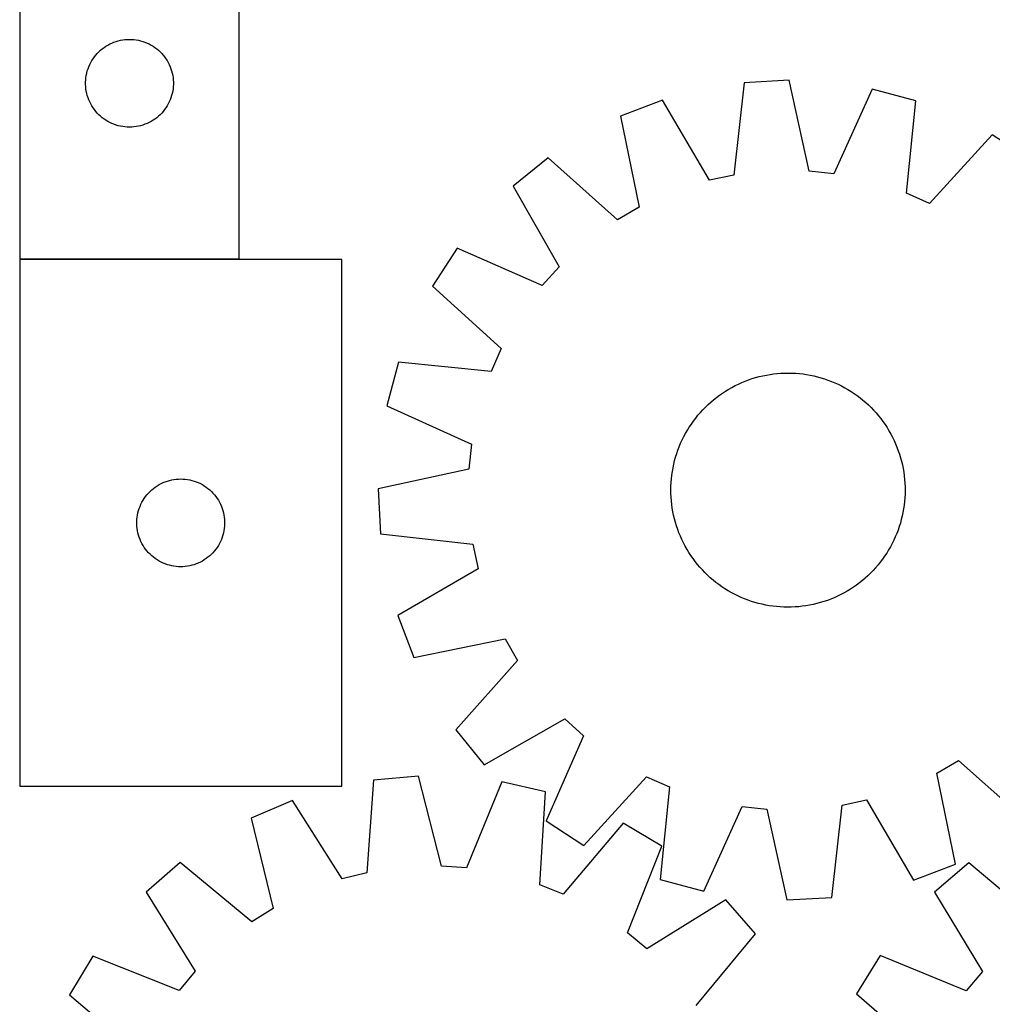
# Model space of a CAD drawing. Header units: millimetres. Extents: x 7 to 1493, y 7 to 2993.
# Tile 4 of 12: x 7 to 339, y 2317 to 2654. Entities that reach past the tile are written whole.
import ezdxf

# ---------------------------------------------------------------- set-up
doc = ezdxf.new("R2010")
doc.units = ezdxf.units.MM
doc.layers.add('COMMON', color=5, linetype='CONTINUOUS', true_color=0x0000ff)
doc.layers.add('CUT', color=7, linetype='CONTINUOUS', true_color=0x000000)

msp = doc.modelspace()

# ---------------------------------------------------------------- linework, layer by layer
at = {"layer": 'COMMON'}
msp.add_line((81.52484, 2571.73302), (6.52484, 2571.73302), dxfattribs=at)
at = {"layer": 'CUT'}
for p, q in [((6.52484, 2871.83302), (6.52484, 2571.83302)), ((81.52484, 2571.83302), (81.52484, 2771.83302)), ((35.333524, 2644.058445), (35.974397, 2644.489653)), ((35.974397, 2644.489653), (36.636619, 2644.887299)), ((36.636619, 2644.887299), (37.318433, 2645.250326)), ((37.318433, 2645.250326), (38.018031, 2645.577774)), ((38.018031, 2645.577774), (38.733559, 2645.868772)), ((38.733559, 2645.868772), (39.463117, 2646.122551)), ((39.463117, 2646.122551), (40.204773, 2646.338436)), ((40.204773, 2646.338436), (40.956559, 2646.515855)), ((40.956559, 2646.515855), (41.716481, 2646.654338)), ((41.716481, 2646.654338), (42.482525, 2646.753518)), ((42.482525, 2646.753518), (43.252659, 2646.813131)), ((43.252659, 2646.813131), (44.02484, 2646.83302)), ((44.02484, 2646.83302), (44.797021, 2646.813131)), ((44.797021, 2646.813131), (45.567155, 2646.753518)), ((45.567155, 2646.753518), (46.333199, 2646.654338)), ((46.333199, 2646.654338), (47.093121, 2646.515855)), ((47.093121, 2646.515855), (47.844907, 2646.338436)), ((47.844907, 2646.338436), (48.586562, 2646.122551)), ((48.586562, 2646.122551), (49.316121, 2645.868772)), ((49.316121, 2645.868772), (50.031649, 2645.577774)), ((50.031649, 2645.577774), (50.731247, 2645.250326)), ((50.731247, 2645.250326), (51.413061, 2644.887299)), ((51.413061, 2644.887299), (52.075283, 2644.489653)), ((52.075283, 2644.489653), (52.716156, 2644.058445)), ((31.579685, 2640.206676), (32.027251, 2640.836234)), ((32.027251, 2640.836234), (32.506633, 2641.441918)), ((32.506633, 2641.441918), (33.016559, 2642.02212)), ((33.016559, 2642.02212), (33.555678, 2642.575303)), ((33.555678, 2642.575303), (34.122558, 2643.099999)), ((34.122558, 2643.099999), (34.715698, 2643.594817)), ((34.715698, 2643.594817), (35.333524, 2644.058445)), ((52.716156, 2644.058445), (53.333982, 2643.594817)), ((53.333982, 2643.594817), (53.927122, 2643.099999)), ((53.927122, 2643.099999), (54.494002, 2642.575303)), ((54.494002, 2642.575303), (55.03312, 2642.02212)), ((55.03312, 2642.02212), (55.543047, 2641.441918)), ((55.543047, 2641.441918), (56.022429, 2640.836234)), ((56.022429, 2640.836234), (56.469995, 2640.206676)), ((29.857502, 2636.761156), (30.12998, 2637.483938)), ((30.12998, 2637.483938), (30.439306, 2638.191736)), ((30.439306, 2638.191736), (30.784658, 2638.882671)), ((30.784658, 2638.882671), (31.165121, 2639.554912)), ((31.165121, 2639.554912), (31.579685, 2640.206676)), ((56.469995, 2640.206676), (56.884559, 2639.554912)), ((56.884559, 2639.554912), (57.265022, 2638.882671)), ((57.265022, 2638.882671), (57.610374, 2638.191736)), ((57.610374, 2638.191736), (57.9197, 2637.483938)), ((57.9197, 2637.483938), (58.192178, 2636.761156)), ((29.149, 2633.758995), (29.267871, 2634.522231)), ((29.267871, 2634.522231), (29.425874, 2635.278336)), ((29.425874, 2635.278336), (29.622592, 2636.025304)), ((29.622592, 2636.025304), (29.857502, 2636.761156)), ((58.192178, 2636.761156), (58.427088, 2636.025304)), ((58.427088, 2636.025304), (58.623806, 2635.278336)), ((58.623806, 2635.278336), (58.781809, 2634.522231)), ((58.781809, 2634.522231), (58.90068, 2633.758995)), ((29.029813, 2632.219239), (29.069577, 2632.990652)), ((29.029813, 2631.446801), (29.029813, 2632.219239)), ((29.069577, 2630.675388), (29.029813, 2631.446801)), ((29.069577, 2632.990652), (29.149, 2633.758995)), ((29.149, 2629.907045), (29.069577, 2630.675388)), ((58.90068, 2633.758995), (58.980103, 2632.990652)), ((58.980103, 2630.675388), (58.90068, 2629.907045)), ((58.980103, 2632.990652), (59.019867, 2632.219239)), ((59.019867, 2631.446801), (58.980103, 2630.675388)), ((59.019867, 2632.219239), (59.019867, 2631.446801)), ((254.010854, 2632.029978), (250.505701, 2600.459602)), ((269.376089, 2632.830047), (254.010854, 2632.029978)), ((276.14114, 2601.794441), (269.376089, 2632.830047)), ((29.267871, 2629.143809), (29.149, 2629.907045)), ((29.425874, 2628.387704), (29.267871, 2629.143809)), ((29.622592, 2627.640735), (29.425874, 2628.387704)), ((29.857502, 2626.904884), (29.622592, 2627.640735)), ((58.427088, 2627.640735), (58.192178, 2626.904884)), ((58.623806, 2628.387704), (58.427088, 2627.640735)), ((58.781809, 2629.143809), (58.623806, 2628.387704)), ((58.90068, 2629.907045), (58.781809, 2629.143809)), ((297.757591, 2629.837367), (284.66821, 2600.895307)), ((312.618033, 2625.850159), (297.757591, 2629.837367)), ((30.12998, 2626.182102), (29.857502, 2626.904884)), ((30.439306, 2625.474304), (30.12998, 2626.182102)), ((30.784658, 2624.783369), (30.439306, 2625.474304)), ((31.165121, 2624.111128), (30.784658, 2624.783369)), ((31.579685, 2623.459364), (31.165121, 2624.111128)), ((56.884559, 2624.111128), (56.469995, 2623.459364)), ((57.265022, 2624.783369), (56.884559, 2624.111128)), ((57.610374, 2625.474304), (57.265022, 2624.783369)), ((57.9197, 2626.182102), (57.610374, 2625.474304)), ((58.192178, 2626.904884), (57.9197, 2626.182102)), ((226.093652, 2626.10582), (211.72768, 2620.596791)), ((242.118127, 2598.679721), (226.093652, 2626.10582)), ((309.461449, 2594.243028), (312.618033, 2625.850159)), ((32.027251, 2622.829806), (31.579685, 2623.459364)), ((32.506633, 2622.224122), (32.027251, 2622.829806)), ((33.016559, 2621.64392), (32.506633, 2622.224122)), ((33.555678, 2621.090737), (33.016559, 2621.64392)), ((34.122558, 2620.566041), (33.555678, 2621.090737)), ((34.715698, 2620.071223), (34.122558, 2620.566041)), ((53.927122, 2620.566041), (53.333982, 2620.071223)), ((54.494002, 2621.090737), (53.927122, 2620.566041)), ((55.03312, 2621.64392), (54.494002, 2621.090737)), ((55.543047, 2622.224122), (55.03312, 2621.64392)), ((56.022429, 2622.829806), (55.543047, 2622.224122)), ((56.469995, 2623.459364), (56.022429, 2622.829806)), ((211.72768, 2620.596791), (218.149865, 2589.488427)), ((35.333524, 2619.607595), (34.715698, 2620.071223)), ((35.974397, 2619.176387), (35.333524, 2619.607595)), ((36.636619, 2618.778741), (35.974397, 2619.176387)), ((37.318433, 2618.415714), (36.636619, 2618.778741)), ((38.018031, 2618.088266), (37.318433, 2618.415714)), ((38.733559, 2617.797268), (38.018031, 2618.088266)), ((39.463117, 2617.543489), (38.733559, 2617.797268)), ((40.204773, 2617.327604), (39.463117, 2617.543489)), ((40.956559, 2617.150185), (40.204773, 2617.327604)), ((47.844907, 2617.327604), (47.093121, 2617.150185)), ((48.586562, 2617.543489), (47.844907, 2617.327604)), ((49.316121, 2617.797268), (48.586562, 2617.543489)), ((50.031649, 2618.088266), (49.316121, 2617.797268)), ((50.731247, 2618.415714), (50.031649, 2618.088266)), ((51.413061, 2618.778741), (50.731247, 2618.415714)), ((52.075283, 2619.176387), (51.413061, 2618.778741)), ((52.716156, 2619.607595), (52.075283, 2619.176387)), ((53.333982, 2620.071223), (52.716156, 2619.607595)), ((41.716481, 2617.011701), (40.956559, 2617.150185)), ((42.482525, 2616.912522), (41.716481, 2617.011701)), ((43.252659, 2616.852909), (42.482525, 2616.912522)), ((44.02484, 2616.83302), (43.252659, 2616.852909)), ((44.797021, 2616.852909), (44.02484, 2616.83302)), ((45.567155, 2616.912522), (44.797021, 2616.852909)), ((46.333199, 2617.011701), (45.567155, 2616.912522)), ((47.093121, 2617.150185), (46.333199, 2617.011701)), ((338.685656, 2614.233584), (317.293327, 2590.75289)), ((351.586661, 2605.849395), (338.685656, 2614.233584)), ((187.007509, 2606.335692), (175.047042, 2596.656964)), ((210.722822, 2585.203756), (187.007509, 2606.335692)), ((250.505701, 2600.459602), (242.118127, 2598.679721)), ((284.66821, 2600.895307), (276.14114, 2601.794441)), ((175.047042, 2596.656964), (190.767915, 2569.055716)), ((317.293327, 2590.75289), (309.461449, 2594.243028)), ((218.149865, 2589.488427), (210.722822, 2585.203756)), ((155.943684, 2575.4549), (147.559495, 2562.553895)), ((185.028413, 2562.685669), (155.943684, 2575.4549)), ((6.52484, 2571.83302), (81.52484, 2571.83302)), ((6.52484, 2571.633019), (6.52484, 2391.633019)), ((116.52484, 2571.633019), (6.52484, 2571.633019)), ((116.52484, 2391.633019), (116.52484, 2571.633019)), ((190.767915, 2569.055716), (185.028413, 2562.685669)), ((147.559495, 2562.553895), (171.040188, 2541.161565)), ((171.040188, 2541.161565), (167.550051, 2533.329687)), ((135.94292, 2536.486271), (131.955712, 2521.62583)), ((167.550051, 2533.329687), (135.94292, 2536.486271)), ((253.185044, 2529.587623), (254.347393, 2530.065065)), ((254.347393, 2530.065065), (255.524166, 2530.505761)), ((255.524166, 2530.505761), (256.714201, 2530.909276)), ((256.714201, 2530.909276), (257.916323, 2531.275212)), ((257.916323, 2531.275212), (259.129346, 2531.603209)), ((259.129346, 2531.603209), (260.352073, 2531.892941)), ((260.352073, 2531.892941), (261.583298, 2532.144124)), ((261.583298, 2532.144124), (262.821805, 2532.356509)), ((262.821805, 2532.356509), (264.066372, 2532.529887)), ((264.066372, 2532.529887), (265.31577, 2532.664086)), ((265.31577, 2532.664086), (266.568768, 2532.758975)), ((266.568768, 2532.758975), (267.824128, 2532.814459)), ((267.824128, 2532.814459), (269.080611, 2532.830484)), ((269.080611, 2532.830484), (270.336978, 2532.807034)), ((270.336978, 2532.807034), (271.591988, 2532.744132)), ((271.591988, 2532.744132), (272.844403, 2532.64184)), ((272.844403, 2532.64184), (274.092987, 2532.50026)), ((274.092987, 2532.50026), (275.336507, 2532.31953)), ((275.336507, 2532.31953), (276.573737, 2532.09983)), ((276.573737, 2532.09983), (277.803456, 2531.841376)), ((277.803456, 2531.841376), (279.02445, 2531.544423)), ((279.02445, 2531.544423), (280.235514, 2531.209264)), ((280.235514, 2531.209264), (281.435452, 2530.83623)), ((281.435452, 2530.83623), (282.623081, 2530.425689)), ((282.623081, 2530.425689), (283.797229, 2529.978047)), ((283.797229, 2529.978047), (284.956737, 2529.493744)), ((246.576937, 2525.98017), (247.629234, 2526.666958)), ((247.629234, 2526.666958), (248.702584, 2527.320353)), ((248.702584, 2527.320353), (249.795929, 2527.939712)), ((249.795929, 2527.939712), (250.908188, 2528.524421)), ((250.908188, 2528.524421), (252.038265, 2529.073906)), ((252.038265, 2529.073906), (253.185044, 2529.587623)), ((284.956737, 2529.493744), (286.10046, 2528.973259)), ((286.10046, 2528.973259), (287.22727, 2528.417106)), ((287.22727, 2528.417106), (288.336054, 2527.825834)), ((288.336054, 2527.825834), (289.42572, 2527.200025)), ((289.42572, 2527.200025), (290.49519, 2526.540298)), ((290.49519, 2526.540298), (291.54341, 2525.847304)), ((242.598717, 2522.913131), (243.556639, 2523.726391)), ((243.556639, 2523.726391), (244.539634, 2524.509161)), ((244.539634, 2524.509161), (245.546731, 2525.260668)), ((245.546731, 2525.260668), (246.576937, 2525.98017)), ((291.54341, 2525.847304), (292.569346, 2525.121726)), ((292.569346, 2525.121726), (293.571984, 2524.364281)), ((293.571984, 2524.364281), (294.550336, 2523.575716)), ((294.550336, 2523.575716), (295.503436, 2522.756809)), ((131.955712, 2521.62583), (160.897772, 2508.536448)), ((239.036269, 2519.371674), (239.88471, 2520.298581)), ((239.88471, 2520.298581), (240.761846, 2521.19838)), ((240.761846, 2521.19838), (241.666813, 2522.070184)), ((241.666813, 2522.070184), (242.598717, 2522.913131)), ((295.503436, 2522.756809), (296.430342, 2521.908369)), ((296.430342, 2521.908369), (297.330141, 2521.031233)), ((297.330141, 2521.031233), (298.201945, 2520.126266)), ((298.201945, 2520.126266), (299.044893, 2519.194361)), ((235.945775, 2515.411649), (236.671352, 2516.437585)), ((236.671352, 2516.437585), (237.428798, 2517.440223)), ((237.428798, 2517.440223), (238.217363, 2518.418575)), ((238.217363, 2518.418575), (239.036269, 2519.371674)), ((299.044893, 2519.194361), (299.858153, 2518.236439)), ((299.858153, 2518.236439), (300.640923, 2517.253444)), ((300.640923, 2517.253444), (301.392429, 2516.246347)), ((233.967245, 2512.204293), (234.593053, 2513.293958)), ((234.593053, 2513.293958), (235.25278, 2514.363429)), ((235.25278, 2514.363429), (235.945775, 2515.411649)), ((301.392429, 2516.246347), (302.111932, 2515.216142)), ((302.111932, 2515.216142), (302.79872, 2514.163845)), ((302.79872, 2514.163845), (303.452115, 2513.090494)), ((303.452115, 2513.090494), (304.071473, 2511.99715)), ((232.299335, 2508.824975), (232.819819, 2509.968698)), ((232.819819, 2509.968698), (233.375972, 2511.095508)), ((233.375972, 2511.095508), (233.967245, 2512.204293)), ((304.071473, 2511.99715), (304.656183, 2510.88489)), ((304.656183, 2510.88489), (305.205667, 2509.754813)), ((305.205667, 2509.754813), (305.719384, 2508.608034)), ((160.897772, 2508.536448), (159.998637, 2500.009378)), ((230.956848, 2505.303691), (231.367389, 2506.49132)), ((231.367389, 2506.49132), (231.815032, 2507.665468)), ((231.815032, 2507.665468), (232.299335, 2508.824975)), ((305.719384, 2508.608034), (306.196826, 2507.445685)), ((306.196826, 2507.445685), (306.637522, 2506.268912)), ((306.637522, 2506.268912), (307.041038, 2505.078878)), ((229.951703, 2501.671695), (230.248656, 2502.892688)), ((230.248656, 2502.892688), (230.583814, 2504.103752)), ((230.583814, 2504.103752), (230.956848, 2505.303691)), ((307.041038, 2505.078878), (307.406974, 2503.876756)), ((307.406974, 2503.876756), (307.73497, 2502.663733)), ((159.998637, 2500.009378), (128.963031, 2493.244327)), ((229.473548, 2499.204746), (229.693248, 2500.441976)), ((229.693248, 2500.441976), (229.951703, 2501.671695)), ((307.73497, 2502.663733), (308.024703, 2501.441005)), ((308.024703, 2501.441005), (308.275885, 2500.209781)), ((308.275885, 2500.209781), (308.48827, 2498.971274)), ((56.963117, 2495.92255), (57.704773, 2496.138435)), ((57.704773, 2496.138435), (58.456559, 2496.315854)), ((58.456559, 2496.315854), (59.216481, 2496.454337)), ((59.216481, 2496.454337), (59.982525, 2496.553517)), ((59.982525, 2496.553517), (60.752659, 2496.61313)), ((60.752659, 2496.61313), (61.52484, 2496.633019)), ((61.52484, 2496.633019), (62.297021, 2496.61313)), ((62.297021, 2496.61313), (63.067155, 2496.553517)), ((63.067155, 2496.553517), (63.833199, 2496.454337)), ((63.833199, 2496.454337), (64.593121, 2496.315854)), ((64.593121, 2496.315854), (65.344907, 2496.138435)), ((65.344907, 2496.138435), (66.086562, 2495.92255)), ((229.048946, 2495.460226), (229.151238, 2496.712641)), ((229.151238, 2496.712641), (229.292818, 2497.961225)), ((229.292818, 2497.961225), (229.473548, 2499.204746)), ((308.48827, 2498.971274), (308.661648, 2497.726707)), ((308.661648, 2497.726707), (308.795847, 2496.477308)), ((308.795847, 2496.477308), (308.890736, 2495.22431)), ((51.055678, 2492.375302), (51.622558, 2492.899998)), ((51.622558, 2492.899998), (52.215698, 2493.394816)), ((52.215698, 2493.394816), (52.833524, 2493.858444)), ((52.833524, 2493.858444), (53.474397, 2494.289652)), ((53.474397, 2494.289652), (54.136619, 2494.687298)), ((54.136619, 2494.687298), (54.818433, 2495.050325)), ((54.818433, 2495.050325), (55.518031, 2495.377773)), ((55.518031, 2495.377773), (56.233559, 2495.668771)), ((56.233559, 2495.668771), (56.963117, 2495.92255)), ((66.086562, 2495.92255), (66.816121, 2495.668771)), ((66.816121, 2495.668771), (67.531649, 2495.377773)), ((67.531649, 2495.377773), (68.231247, 2495.050325)), ((68.231247, 2495.050325), (68.913061, 2494.687298)), ((68.913061, 2494.687298), (69.575283, 2494.289652)), ((69.575283, 2494.289652), (70.216156, 2493.858444)), ((70.216156, 2493.858444), (70.833982, 2493.394816)), ((70.833982, 2493.394816), (71.427122, 2492.899998)), ((71.427122, 2492.899998), (71.994002, 2492.375302)), ((128.963031, 2493.244327), (129.7631, 2477.879092)), ((228.962595, 2492.94885), (228.986045, 2494.205216)), ((228.97862, 2491.692366), (228.962595, 2492.94885)), ((228.986045, 2494.205216), (229.048946, 2495.460226)), ((308.890736, 2495.22431), (308.94622, 2493.968951)), ((308.94622, 2493.968951), (308.962245, 2492.712467)), ((48.665121, 2489.354911), (49.079685, 2490.006675)), ((49.079685, 2490.006675), (49.527251, 2490.636233)), ((49.527251, 2490.636233), (50.006633, 2491.241917)), ((50.006633, 2491.241917), (50.516559, 2491.822119)), ((50.516559, 2491.822119), (51.055678, 2492.375302)), ((71.994002, 2492.375302), (72.53312, 2491.822119)), ((72.53312, 2491.822119), (73.043047, 2491.241917)), ((73.043047, 2491.241917), (73.522429, 2490.636233)), ((73.522429, 2490.636233), (73.969995, 2490.006675)), ((73.969995, 2490.006675), (74.384559, 2489.354911)), ((229.034104, 2490.437006), (228.97862, 2491.692366)), ((229.128992, 2489.184009), (229.034104, 2490.437006)), ((308.875894, 2490.201091), (308.773602, 2488.948676)), ((308.938795, 2491.456101), (308.875894, 2490.201091)), ((308.962245, 2492.712467), (308.938795, 2491.456101)), ((47.122592, 2485.825303), (47.357502, 2486.561155)), ((47.357502, 2486.561155), (47.62998, 2487.283937)), ((47.62998, 2487.283937), (47.939306, 2487.991735)), ((47.939306, 2487.991735), (48.284658, 2488.68267)), ((48.284658, 2488.68267), (48.665121, 2489.354911)), ((74.384559, 2489.354911), (74.765022, 2488.68267)), ((74.765022, 2488.68267), (75.110374, 2487.991735)), ((75.110374, 2487.991735), (75.4197, 2487.283937)), ((75.4197, 2487.283937), (75.692178, 2486.561155)), ((75.692178, 2486.561155), (75.927088, 2485.825303)), ((229.263192, 2487.93461), (229.128992, 2489.184009)), ((229.43657, 2486.690043), (229.263192, 2487.93461)), ((229.648955, 2485.451536), (229.43657, 2486.690043)), ((308.451292, 2486.456571), (308.231592, 2485.219341)), ((308.632022, 2487.700092), (308.451292, 2486.456571)), ((308.773602, 2488.948676), (308.632022, 2487.700092)), ((46.529813, 2482.019238), (46.569577, 2482.790651)), ((46.569577, 2482.790651), (46.649, 2483.558994)), ((46.649, 2483.558994), (46.767871, 2484.32223)), ((46.767871, 2484.32223), (46.925874, 2485.078335)), ((46.925874, 2485.078335), (47.122592, 2485.825303)), ((75.927088, 2485.825303), (76.123806, 2485.078335)), ((76.123806, 2485.078335), (76.281809, 2484.32223)), ((76.281809, 2484.32223), (76.40068, 2483.558994)), ((76.40068, 2483.558994), (76.480103, 2482.790651)), ((76.480103, 2482.790651), (76.519867, 2482.019238)), ((229.900137, 2484.220312), (229.648955, 2485.451536)), ((230.18987, 2482.997584), (229.900137, 2484.220312)), ((230.517866, 2481.784561), (230.18987, 2482.997584)), ((307.676184, 2482.768629), (307.341025, 2481.557565)), ((307.973137, 2483.989622), (307.676184, 2482.768629)), ((308.231592, 2485.219341), (307.973137, 2483.989622)), ((46.529813, 2481.2468), (46.529813, 2482.019238)), ((46.569577, 2480.475387), (46.529813, 2481.2468)), ((46.649, 2479.707044), (46.569577, 2480.475387)), ((46.767871, 2478.943808), (46.649, 2479.707044)), ((76.40068, 2479.707044), (76.281809, 2478.943808)), ((76.480103, 2480.475387), (76.40068, 2479.707044)), ((76.519867, 2481.2468), (76.480103, 2480.475387)), ((76.519867, 2482.019238), (76.519867, 2481.2468)), ((230.883802, 2480.582439), (230.517866, 2481.784561)), ((231.287318, 2479.392405), (230.883802, 2480.582439)), ((231.728014, 2478.215632), (231.287318, 2479.392405)), ((306.967992, 2480.357626), (306.557451, 2479.169997)), ((307.341025, 2481.557565), (306.967992, 2480.357626)), ((46.925874, 2478.187703), (46.767871, 2478.943808)), ((47.122592, 2477.440734), (46.925874, 2478.187703)), ((47.357502, 2476.704883), (47.122592, 2477.440734)), ((47.62998, 2475.982101), (47.357502, 2476.704883)), ((47.939306, 2475.274303), (47.62998, 2475.982101)), ((75.4197, 2475.982101), (75.110374, 2475.274303)), ((75.692178, 2476.704883), (75.4197, 2475.982101)), ((75.927088, 2477.440734), (75.692178, 2476.704883)), ((76.123806, 2478.187703), (75.927088, 2477.440734)), ((76.281809, 2478.943808), (76.123806, 2478.187703)), ((129.7631, 2477.879092), (161.333476, 2474.37394)), ((232.205456, 2477.053283), (231.728014, 2478.215632)), ((232.719173, 2475.906504), (232.205456, 2477.053283)), ((233.268657, 2474.776427), (232.719173, 2475.906504)), ((305.625505, 2476.836342), (305.105021, 2475.692619)), ((306.109808, 2477.995849), (305.625505, 2476.836342)), ((306.557451, 2479.169997), (306.109808, 2477.995849)), ((48.284658, 2474.583368), (47.939306, 2475.274303)), ((48.665121, 2473.911127), (48.284658, 2474.583368)), ((49.079685, 2473.259363), (48.665121, 2473.911127)), ((49.527251, 2472.629805), (49.079685, 2473.259363)), ((50.006633, 2472.024121), (49.527251, 2472.629805)), ((73.522429, 2472.629805), (73.043047, 2472.024121)), ((73.969995, 2473.259363), (73.522429, 2472.629805)), ((74.384559, 2473.911127), (73.969995, 2473.259363)), ((74.765022, 2474.583368), (74.384559, 2473.911127)), ((75.110374, 2475.274303), (74.765022, 2474.583368)), ((161.333476, 2474.37394), (163.113358, 2465.986366)), ((233.853367, 2473.664167), (233.268657, 2474.776427)), ((234.472725, 2472.570823), (233.853367, 2473.664167)), ((235.12612, 2471.497472), (234.472725, 2472.570823)), ((303.957595, 2473.457024), (303.331787, 2472.367359)), ((304.548868, 2474.565809), (303.957595, 2473.457024)), ((305.105021, 2475.692619), (304.548868, 2474.565809)), ((50.516559, 2471.443919), (50.006633, 2472.024121)), ((51.055678, 2470.890736), (50.516559, 2471.443919)), ((51.622558, 2470.36604), (51.055678, 2470.890736)), ((52.215698, 2469.871222), (51.622558, 2470.36604)), ((52.833524, 2469.407594), (52.215698, 2469.871222)), ((53.474397, 2468.976386), (52.833524, 2469.407594)), ((70.216156, 2469.407594), (69.575283, 2468.976386)), ((70.833982, 2469.871222), (70.216156, 2469.407594)), ((71.427122, 2470.36604), (70.833982, 2469.871222)), ((71.994002, 2470.890736), (71.427122, 2470.36604)), ((72.53312, 2471.443919), (71.994002, 2470.890736)), ((73.043047, 2472.024121), (72.53312, 2471.443919)), ((235.812908, 2470.445175), (235.12612, 2471.497472)), ((236.532411, 2469.41497), (235.812908, 2470.445175)), ((237.283917, 2468.407873), (236.532411, 2469.41497)), ((301.253488, 2469.223732), (300.496042, 2468.221094)), ((301.979065, 2470.249668), (301.253488, 2469.223732)), ((302.67206, 2471.297888), (301.979065, 2470.249668)), ((303.331787, 2472.367359), (302.67206, 2471.297888)), ((54.136619, 2468.57874), (53.474397, 2468.976386)), ((54.818433, 2468.215713), (54.136619, 2468.57874)), ((55.518031, 2467.888265), (54.818433, 2468.215713)), ((56.233559, 2467.597267), (55.518031, 2467.888265)), ((56.963117, 2467.343488), (56.233559, 2467.597267)), ((57.704773, 2467.127603), (56.963117, 2467.343488)), ((58.456559, 2466.950184), (57.704773, 2467.127603)), ((59.216481, 2466.8117), (58.456559, 2466.950184)), ((59.982525, 2466.712521), (59.216481, 2466.8117)), ((60.752659, 2466.652908), (59.982525, 2466.712521)), ((61.52484, 2466.633019), (60.752659, 2466.652908)), ((62.297021, 2466.652908), (61.52484, 2466.633019)), ((63.067155, 2466.712521), (62.297021, 2466.652908)), ((63.833199, 2466.8117), (63.067155, 2466.712521)), ((64.593121, 2466.950184), (63.833199, 2466.8117)), ((65.344907, 2467.127603), (64.593121, 2466.950184)), ((66.086562, 2467.343488), (65.344907, 2467.127603)), ((66.816121, 2467.597267), (66.086562, 2467.343488)), ((67.531649, 2467.888265), (66.816121, 2467.597267)), ((68.231247, 2468.215713), (67.531649, 2467.888265)), ((68.913061, 2468.57874), (68.231247, 2468.215713)), ((69.575283, 2468.976386), (68.913061, 2468.57874)), ((163.113358, 2465.986366), (135.687258, 2449.96189)), ((238.066687, 2467.424878), (237.283917, 2468.407873)), ((238.879947, 2466.466956), (238.066687, 2467.424878)), ((239.722895, 2465.535051), (238.879947, 2466.466956)), ((298.888571, 2466.289643), (298.04013, 2465.362736)), ((299.707477, 2467.242742), (298.888571, 2466.289643)), ((300.496042, 2468.221094), (299.707477, 2467.242742)), ((240.594699, 2464.630084), (239.722895, 2465.535051)), ((241.494498, 2463.752948), (240.594699, 2464.630084)), ((242.421404, 2462.904508), (241.494498, 2463.752948)), ((243.374504, 2462.085601), (242.421404, 2462.904508)), ((295.326123, 2462.748186), (294.368201, 2461.934926)), ((296.258027, 2463.591133), (295.326123, 2462.748186)), ((297.162994, 2464.462937), (296.258027, 2463.591133)), ((298.04013, 2465.362736), (297.162994, 2464.462937)), ((244.352856, 2461.297036), (243.374504, 2462.085601)), ((245.355494, 2460.539591), (244.352856, 2461.297036)), ((246.38143, 2459.814013), (245.355494, 2460.539591)), ((247.42965, 2459.121019), (246.38143, 2459.814013)), ((248.49912, 2458.461292), (247.42965, 2459.121019)), ((291.347903, 2459.681147), (290.295606, 2458.994359)), ((292.378109, 2460.400649), (291.347903, 2459.681147)), ((293.385206, 2461.152156), (292.378109, 2460.400649)), ((294.368201, 2461.934926), (293.385206, 2461.152156)), ((249.588786, 2457.835483), (248.49912, 2458.461292)), ((250.69757, 2457.244211), (249.588786, 2457.835483)), ((251.82438, 2456.688058), (250.69757, 2457.244211)), ((252.968103, 2456.167573), (251.82438, 2456.688058)), ((254.127611, 2455.68327), (252.968103, 2456.167573)), ((284.739796, 2456.073694), (283.577447, 2455.596252)), ((285.886575, 2456.587411), (284.739796, 2456.073694)), ((287.016652, 2457.136895), (285.886575, 2456.587411)), ((288.128911, 2457.721605), (287.016652, 2457.136895)), ((289.222256, 2458.340964), (288.128911, 2457.721605)), ((290.295606, 2458.994359), (289.222256, 2458.340964)), ((255.301759, 2455.235628), (254.127611, 2455.68327)), ((256.489388, 2454.825087), (255.301759, 2455.235628)), ((257.689326, 2454.452053), (256.489388, 2454.825087)), ((258.90039, 2454.116894), (257.689326, 2454.452053)), ((260.121384, 2453.819941), (258.90039, 2454.116894)), ((261.351103, 2453.561487), (260.121384, 2453.819941)), ((262.588333, 2453.341786), (261.351103, 2453.561487)), ((263.831853, 2453.161057), (262.588333, 2453.341786)), ((265.080437, 2453.019476), (263.831853, 2453.161057)), ((266.332852, 2452.917185), (265.080437, 2453.019476)), ((267.587862, 2452.854283), (266.332852, 2452.917185)), ((268.844229, 2452.830833), (267.587862, 2452.854283)), ((270.100712, 2452.846858), (268.844229, 2452.830833)), ((271.356072, 2452.902342), (270.100712, 2452.846858)), ((272.60907, 2452.997231), (271.356072, 2452.902342)), ((273.858468, 2453.13143), (272.60907, 2452.997231)), ((275.103035, 2453.304808), (273.858468, 2453.13143)), ((276.341542, 2453.517193), (275.103035, 2453.304808)), ((277.572767, 2453.768376), (276.341542, 2453.517193)), ((278.795494, 2454.058108), (277.572767, 2453.768376)), ((280.008517, 2454.386104), (278.795494, 2454.058108)), ((281.210639, 2454.752041), (280.008517, 2454.386104)), ((282.400674, 2455.155556), (281.210639, 2454.752041)), ((283.577447, 2455.596252), (282.400674, 2455.155556)), ((135.687258, 2449.96189), (141.196288, 2435.595919)), ((141.196288, 2435.595919), (172.304652, 2442.018103)), ((172.304652, 2442.018103), (176.589322, 2434.59106)), ((176.589322, 2434.59106), (155.457387, 2410.875747)), ((165.136115, 2398.91528), (192.737363, 2414.636153)), ((192.737363, 2414.636153), (199.107409, 2408.896652)), ((155.457387, 2410.875747), (165.136115, 2398.91528)), ((199.107409, 2408.896652), (186.338179, 2379.811922)), ((319.774975, 2396.17289), (327.202018, 2400.457561)), ((327.202018, 2400.457561), (350.917331, 2379.325625)), ((326.19716, 2365.064526), (319.774975, 2396.17289)), ((127.389487, 2393.731497), (125.04532, 2362.05375)), ((142.715008, 2395.094927), (127.389487, 2393.731497)), ((150.614501, 2364.328504), (142.715008, 2395.094927)), ((171.187222, 2393.145857), (159.168825, 2363.742917)), ((186.183982, 2389.70671), (171.187222, 2393.145857)), ((199.239184, 2371.427733), (220.631513, 2394.908427)), ((220.631513, 2394.908427), (228.463391, 2391.418289)), ((6.52484, 2391.633019), (116.52484, 2391.633019)), ((184.189499, 2358.005025), (186.183982, 2389.70671)), ((228.463391, 2391.418289), (225.306807, 2359.811158)), ((99.708507, 2386.786775), (85.554393, 2380.754229)), ((116.728718, 2359.967246), (99.708507, 2386.786775)), ((283.913986, 2353.631339), (287.419139, 2385.201715)), ((287.419139, 2385.201715), (295.806713, 2386.981596)), ((295.806713, 2386.981596), (311.831188, 2359.555497)), ((240.167249, 2355.82395), (253.25663, 2384.76601)), ((253.25663, 2384.76601), (261.7837, 2383.866876)), ((261.7837, 2383.866876), (268.548751, 2352.83127)), ((85.554393, 2380.754229), (93.11392, 2349.902514)), ((186.338179, 2379.811922), (199.239184, 2371.427733)), ((212.66037, 2379.054636), (192.144187, 2354.804667)), ((225.860382, 2371.149558), (212.66037, 2379.054636)), ((214.167156, 2341.615794), (225.860382, 2371.149558)), ((61.374253, 2365.595513), (49.77705, 2355.484359)), ((85.849127, 2345.348159), (61.374253, 2365.595513)), ((311.831188, 2359.555497), (326.19716, 2365.064526)), ((330.747942, 2365.478118), (319.032202, 2355.504554)), ((354.982125, 2344.943291), (330.747942, 2365.478118)), ((125.04532, 2362.05375), (116.728718, 2359.967246)), ((159.168825, 2363.742917), (150.614501, 2364.328504)), ((225.306807, 2359.811158), (240.167249, 2355.82395)), ((49.77705, 2355.484359), (66.500292, 2328.478657)), ((192.144187, 2354.804667), (184.189499, 2358.005025)), ((319.032202, 2355.504554), (335.435523, 2328.303344)), ((247.749252, 2352.83718), (220.74355, 2336.113938)), ((257.860405, 2341.239977), (247.749252, 2352.83718)), ((268.548751, 2352.83127), (283.913986, 2353.631339)), ((93.11392, 2349.902514), (85.849127, 2345.348159)), ((220.74355, 2336.113938), (214.167156, 2341.615794)), ((237.613052, 2316.765104), (257.860405, 2341.239977)), ((31.464672, 2333.595489), (23.559595, 2320.395478)), ((60.998436, 2321.902264), (31.464672, 2333.595489)), ((300.462739, 2333.833355), (292.402409, 2320.727569)), ((329.856427, 2321.792349), (300.462739, 2333.833355)), ((66.500292, 2328.478657), (60.998436, 2321.902264)), ((335.435523, 2328.303344), (329.856427, 2321.792349)), ((23.559595, 2320.395478), (47.809564, 2299.879295)), ((292.402409, 2320.727569), (316.40853, 2299.926586))]:
    msp.add_line(p, q, dxfattribs=at)

doc.saveas('drawing.dxf')
